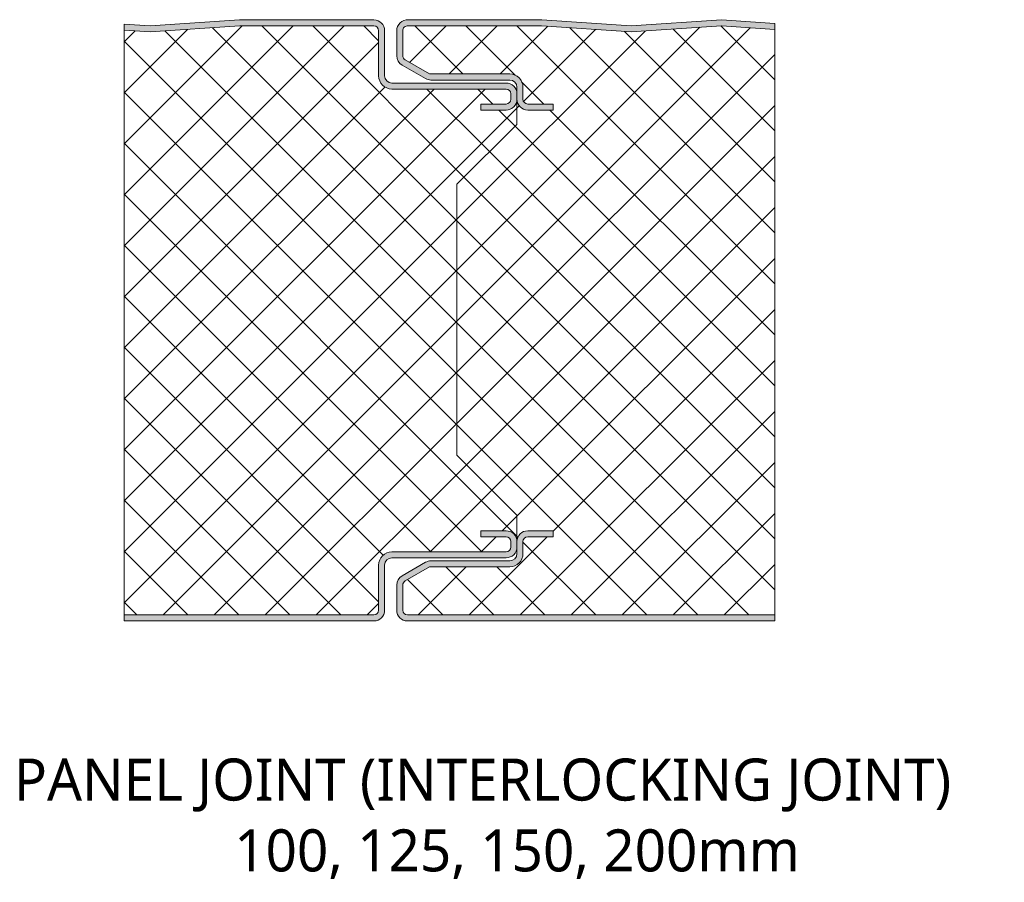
# Model space of a CAD drawing. Header units: millimetres. Extents: x 196 to 3485, y -270 to 1649.
# Tile 6 of 7: x 1798 to 1961, y -247 to -103. Entities that reach past the tile are written whole.
import ezdxf

# ---------------------------------------------------------------- set-up
doc = ezdxf.new("R2010")
doc.units = ezdxf.units.MM
doc.layers.add('A-DETL-GENF', color=92, linetype='Continuous', lineweight=13)
doc.layers.add('G-ANNO-TEXT', color=231, linetype='Continuous', lineweight=9)
doc.styles.add('Yu Gothic_2', font='Yu Gothic.ttf', dxfattribs={"height": 7})
pattern_1 = [(45, (-446.326, 203.047), (-4.24264, 4.24264), []), (135, (-446.326, 203.047), (-4.24264, -4.24264), [])]

# ---------------------------------------------------------------- blocks, each defined once
blk = doc.blocks.new('CR 1100 - SATINLINE - FLAT - CR 1100 100mm - JOINT - SATINLINE - FLAT-4267386-15 PANEL SIZE AND PROFILE Copy 1 Copy 1 Copy 1 Copy 1 Copy 1 Copy 2 Copy 1 Copy 1')
at = {"layer": 'A-DETL-GENF'}
h = blk.add_hatch(color=256, dxfattribs=at)
h.paths.add_polyline_path([(0, 0), (41.55, 0), (42.01, 0.06), (42.45, 0.24), (42.82, 0.53), (43.11, 0.9), (43.29, 1.33), (43.35, 1.8), (43.35, 9.3), (43.39, 9.61), (43.51, 9.9), (43.7, 10.15), (43.95, 10.34), (44.24, 10.46), (44.55, 10.5), (63.55, 10.5), (64.01, 10.56), (64.45, 10.74), (64.82, 11.03), (65.11, 11.4), (65.29, 11.87), (65.35, 12.3), (65.35, 13.2), (65.29, 13.67), (65.11, 14.1), (64.82, 14.47), (64.45, 14.76), (64.01, 14.94), (63.55, 15), (59.35, 15), (59.35, 14), (63.55, 14), (63.75, 13.97), (63.95, 13.89), (64.11, 13.76), (64.24, 13.6), (64.32, 13.41), (64.35, 13.2), (64.35, 12.3), (64.32, 12.09), (64.22, 11.87), (64.11, 11.73), (63.95, 11.61), (63.75, 11.53), (63.55, 11.5), (44.55, 11.5), (43.98, 11.42), (43.45, 11.2), (42.99, 10.85), (42.64, 10.4), (42.42, 9.87), (42.35, 9.3), (42.35, 1.8), (42.32, 1.59), (42.24, 1.4), (42.11, 1.23), (41.95, 1.11), (41.75, 1.03), (41.55, 1), (0, 1)])
h.paths.add_polyline_path([(63.55, 85), (64.01, 85.06), (64.45, 85.24), (64.82, 85.53), (65.11, 85.9), (65.29, 86.33), (65.35, 86.8), (65.35, 87.7), (65.29, 88.17), (65.11, 88.6), (64.82, 88.97), (64.45, 89.26), (64.01, 89.44), (63.55, 89.5), (44.55, 89.5), (44.24, 89.54), (43.95, 89.66), (43.7, 89.85), (43.51, 90.1), (43.39, 90.39), (43.35, 90.7), (43.35, 98.2), (43.29, 98.67), (43.11, 99.1), (42.82, 99.47), (42.45, 99.76), (42.01, 99.94), (41.55, 100), (19.2, 100), (4.34, 99), (0, 99.29), (0, 98.29), (4.34, 97.99), (19.24, 99), (41.55, 99), (41.75, 98.97), (41.95, 98.89), (42.11, 98.76), (42.24, 98.6), (42.32, 98.41), (42.35, 98.2), (42.35, 90.7), (42.42, 90.13), (42.64, 89.6), (42.99, 89.14), (43.45, 88.79), (43.98, 88.57), (44.55, 88.5), (63.55, 88.5), (63.75, 88.47), (63.95, 88.39), (64.11, 88.26), (64.24, 88.1), (64.32, 87.91), (64.35, 87.7), (64.35, 86.8), (64.32, 86.59), (64.24, 86.4), (64.11, 86.23), (63.95, 86.11), (63.75, 86.03), (63.55, 86), (59.35, 86), (59.35, 85), (61.44, 85)])
h = blk.add_hatch(color=256, dxfattribs=at)
h.paths.add_polyline_path([(76.57, 0), (108.22, 0), (108.22, 1), (47.15, 1), (46.94, 1.03), (46.75, 1.11), (46.58, 1.23), (46.45, 1.4), (46.37, 1.59), (46.35, 1.8), (46.35, 5.96), (46.37, 6.17), (46.45, 6.36), (46.58, 6.53), (46.75, 6.65), (50.81, 9), (64.15, 9), (64.72, 9.07), (65.25, 9.29), (65.7, 9.64), (66.05, 10.1), (66.27, 10.63), (66.35, 11.2), (66.35, 13.2), (66.37, 13.41), (66.45, 13.6), (66.58, 13.76), (66.75, 13.89), (66.94, 13.97), (67.15, 14), (71.35, 14), (71.35, 15), (67.15, 15), (66.68, 14.94), (66.25, 14.76), (65.87, 14.47), (65.59, 14.1), (65.41, 13.67), (65.35, 13.2), (65.35, 11.2), (65.31, 10.89), (65.19, 10.6), (65, 10.35), (64.75, 10.16), (64.46, 10.04), (64.15, 10), (51.03, 10), (50.56, 9.94), (50.13, 9.76), (46.25, 7.52), (45.87, 7.23), (45.59, 6.86), (45.41, 6.43), (45.35, 5.96), (45.35, 1.8), (45.41, 1.33), (45.59, 0.9), (45.87, 0.53), (46.31, 0.22), (46.68, 0.06), (47.15, 0), (69.01, 0)])
h.paths.add_polyline_path([(67.15, 85), (71.35, 85), (71.35, 86), (67.15, 86), (66.94, 86.03), (66.75, 86.11), (66.58, 86.24), (66.45, 86.4), (66.37, 86.59), (66.35, 86.8), (66.35, 88.8), (66.26, 89.4), (66.05, 89.9), (65.7, 90.36), (65.25, 90.71), (64.72, 90.93), (64.15, 91), (50.81, 91), (46.75, 93.35), (46.58, 93.47), (46.45, 93.64), (46.37, 93.83), (46.35, 94.04), (46.37, 98.39), (46.44, 98.57), (46.55, 98.73), (46.69, 98.86), (46.86, 98.95), (47.04, 98.99), (47.23, 99), (69.45, 99), (84.35, 97.99), (99.35, 99), (108.22, 98.41), (108.22, 99.41), (99.35, 100), (84.35, 99), (69.49, 100), (46.86, 99.98), (46.45, 99.86), (46.08, 99.65), (45.78, 99.37), (45.54, 99.01), (45.4, 98.62), (45.35, 98.2), (45.35, 94.04), (45.41, 93.57), (45.59, 93.14), (45.87, 92.77), (46.31, 92.45), (50.13, 90.24), (50.56, 90.06), (51.03, 90), (64.15, 90), (64.46, 89.96), (64.75, 89.84), (65, 89.65), (65.19, 89.4), (65.31, 89.11), (65.35, 88.8), (65.35, 86.8), (65.41, 86.33), (65.6, 85.88), (65.87, 85.53), (66.25, 85.24), (66.68, 85.06)])
h = blk.add_hatch(dxfattribs=at)
h.set_pattern_fill('FP_8', color=256, style=0, pattern_type=2)
h.set_pattern_definition(pattern_1)
h.paths.add_polyline_path([(0, 1), (41.55, 1), (41.75, 1.03), (42.01, 1.16), (42.11, 1.23), (42.24, 1.4), (42.32, 1.59), (42.35, 1.8), (42.35, 9.3), (42.43, 9.9), (42.64, 10.4), (42.99, 10.85), (43.45, 11.2), (43.98, 11.42), (44.55, 11.5), (63.55, 11.5), (63.75, 11.53), (64.01, 11.66), (64.11, 11.73), (64.24, 11.9), (64.32, 12.09), (64.35, 12.3), (64.35, 13.2), (64.32, 13.41), (64.24, 13.6), (64.11, 13.76), (63.95, 13.89), (63.75, 13.97), (63.55, 14), (59.35, 14), (59.35, 15), (63.55, 15), (64.01, 14.94), (64.45, 14.76), (64.82, 14.47), (65.11, 14.1), (65.29, 13.67), (65.35, 13.2), (65.35, 17.6), (55.34, 27.61), (55.34, 72.68), (65.34, 82.6), (65.34, 86.7), (65.22, 86.17), (65.07, 85.84), (64.78, 85.49), (64.42, 85.22), (64, 85.06), (63.55, 85), (59.35, 85), (59.35, 86), (63.55, 86), (63.8, 86.05), (64.01, 86.16), (64.16, 86.29), (64.25, 86.42), (64.32, 86.61), (64.35, 86.8), (64.35, 87.7), (64.32, 87.91), (64.19, 88.17), (64.11, 88.26), (63.95, 88.39), (63.75, 88.47), (63.55, 88.5), (44.55, 88.5), (43.95, 88.59), (43.45, 88.79), (42.99, 89.14), (42.64, 89.6), (42.42, 90.13), (42.35, 90.7), (42.35, 98.2), (42.32, 98.41), (42.19, 98.67), (42.11, 98.76), (41.95, 98.89), (41.75, 98.97), (41.55, 99), (19.19, 99), (4.34, 97.99), (0, 98.29), (0, 54.16)])
h = blk.add_hatch(dxfattribs=at)
h.set_pattern_fill('FP_8', color=256, style=0, pattern_type=2)
h.set_pattern_definition(pattern_1)
h.paths.add_polyline_path([(69.01, 1), (108.22, 1), (108.22, 98.41), (99.24, 99), (84.35, 97.99), (69.45, 99), (47.04, 98.99), (46.86, 98.94), (46.69, 98.85), (46.55, 98.73), (46.44, 98.57), (46.37, 98.39), (46.35, 98.2), (46.35, 94.04), (46.37, 93.83), (46.45, 93.64), (46.58, 93.47), (46.75, 93.35), (50.81, 91), (64.15, 91), (64.75, 90.91), (65.25, 90.71), (65.7, 90.36), (66.05, 89.9), (66.27, 89.37), (66.35, 88.8), (66.35, 86.8), (66.37, 86.59), (66.5, 86.33), (66.58, 86.24), (66.75, 86.11), (66.94, 86.03), (67.15, 86), (71.35, 86), (71.35, 85), (67.15, 85), (66.68, 85.06), (66.25, 85.24), (65.87, 85.53), (65.59, 85.9), (65.4, 86.4), (65.34, 86.78), (65.34, 82.6), (55.34, 72.68), (55.34, 27.61), (65.35, 17.6), (65.35, 13.2), (65.41, 13.67), (65.59, 14.1), (65.87, 14.47), (66.25, 14.76), (66.68, 14.94), (67.15, 15), (71.35, 15), (71.35, 14), (67.15, 14), (66.94, 13.97), (66.75, 13.89), (66.58, 13.76), (66.45, 13.6), (66.37, 13.41), (66.35, 13.2), (66.35, 11.2), (66.26, 10.6), (66.05, 10.1), (65.7, 9.64), (65.25, 9.29), (64.72, 9.07), (64.15, 9), (50.81, 9), (46.75, 6.65), (46.58, 6.53), (46.45, 6.36), (46.37, 6.17), (46.35, 5.96), (46.35, 1.8), (46.37, 1.59), (46.5, 1.33), (46.58, 1.23), (46.75, 1.11), (46.94, 1.03), (47.15, 1), (61.44, 1)])
for p, q in [((19.2, 100), (4.34, 99)), ((41.55, 100), (19.2, 100)), ((69.49, 100), (47.28, 100)), ((84.35, 99), (69.49, 100)), ((99.35, 100), (84.35, 99)), ((108.22, 99.41), (99.35, 100)), ((4.34, 99), (0, 99.29)), ((0, 99.29), (0, 98.29)), ((0, 98.29), (0, 1)), ((0, 98.29), (4.34, 97.99)), ((4.34, 97.99), (19.24, 99)), ((19.24, 99), (41.55, 99)), ((47.23, 99), (69.45, 99)), ((69.45, 99), (84.35, 97.99)), ((84.35, 97.99), (99.35, 99)), ((99.35, 99), (108.22, 98.41)), ((108.22, 98.41), (108.22, 99.41)), ((108.22, 1), (108.22, 98.41)), ((42.35, 98.2), (42.35, 90.7)), ((43.35, 90.7), (43.35, 98.2)), ((45.35, 98.2), (45.35, 94.04)), ((46.35, 94.04), (46.35, 98.2)), ((50.81, 91), (46.75, 93.35)), ((46.25, 92.48), (50.13, 90.24)), ((64.15, 91), (50.81, 91)), ((63.55, 89.5), (44.55, 89.5)), ((44.55, 88.5), (63.55, 88.5)), ((51.03, 90), (64.15, 90)), ((65.35, 88.8), (65.35, 87.7)), ((66.34, 88.91), (66.34, 88.8)), ((66.35, 86.8), (66.35, 88.8)), ((64.35, 87.7), (64.35, 86.8)), ((65.34, 86.8), (65.34, 82.6)), ((65.35, 86.8), (65.35, 87.7)), ((63.55, 86), (59.35, 86)), ((59.35, 86), (59.35, 85)), ((71.35, 86), (67.15, 86)), ((71.35, 85), (71.35, 86)), ((59.35, 85), (63.55, 85)), ((67.15, 85), (71.35, 85)), ((65.34, 82.6), (55.34, 72.68)), ((55.34, 72.68), (55.34, 27.61)), ((55.34, 27.61), (65.35, 17.6)), ((65.35, 17.6), (65.35, 13.2)), ((63.55, 15), (59.35, 15)), ((59.35, 15), (59.35, 14)), ((71.35, 15), (67.15, 15)), ((71.35, 14), (71.35, 15)), ((59.35, 14), (63.55, 14)), ((64.35, 13.2), (64.35, 12.3)), ((65.35, 12.3), (65.35, 13.2)), ((66.35, 11.2), (66.35, 13.2)), ((67.15, 14), (71.35, 14)), ((63.55, 11.5), (44.55, 11.5)), ((65.35, 12.3), (65.35, 11.2)), ((44.55, 10.5), (63.55, 10.5)), ((64.15, 10), (51.03, 10)), ((42.35, 9.3), (42.35, 1.8)), ((43.35, 1.8), (43.35, 9.3)), ((50.13, 9.76), (46.25, 7.52)), ((46.75, 6.65), (50.81, 9)), ((50.81, 9), (64.15, 9)), ((45.35, 5.96), (45.35, 1.8)), ((46.35, 1.8), (46.35, 5.96)), ((41.55, 1), (0, 1)), ((0, 1), (0, 0)), ((108.22, 1), (47.15, 1)), ((47.15, 0), (108.22, 0)), ((108.22, 0), (108.22, 1)), ((0, 0), (41.55, 0))]:
    blk.add_line(p, q, dxfattribs=at)
for centre, radius, start, end in [((41.55, 98.2), 1.8, 360, 90), ((47.15, 98.2), 1.8, 85.8468, 180), ((41.55, 98.2), 0.8, 0, 90), ((47.15, 98.2), 0.8, 83.7686, 180), ((47.15, 94.04), 1.8, 180, 240), ((47.15, 94.04), 0.8, 180, 240), ((44.55, 90.7), 2.2, 180, 270), ((44.55, 90.7), 1.2, 180, 270), ((51.03, 91.8), 1.8, 240, 270), ((64.15, 88.8), 2.2, 360, 90), ((64.15, 88.8), 2.2, 59.9211, 60.954), ((64.15, 88.8), 2.2, 45.1388, 46.4309), ((63.55, 87.7), 1.8, 360, 90), ((63.55, 87.7), 0.8, 360, 90), ((64.15, 88.8), 1.2, 360, 90), ((64.15, 88.8), 2.2, 30.103, 31.9079), ((64.15, 88.8), 2.2, 15.0523, 17.3849), ((63.55, 86.8), 0.8, 270, 0), ((63.55, 86.8), 1.8, 270, 360), ((67.15, 86.8), 1.8, 180.0496, 270), ((67.15, 86.8), 0.8, 180, 270), ((63.55, 86.8), 1.8, 298.9452, 300.0859), ((63.55, 86.8), 1.8, 313.4178, 314.8481), ((63.55, 86.8), 1.8, 327.8904, 329.2205), ((63.55, 86.8), 1.8, 342.363, 344.9426), ((63.55, 13.2), 1.8, 0, 90), ((67.15, 13.2), 1.8, 90, 180), ((63.55, 13.2), 0.8, 0, 90), ((67.15, 13.2), 0.8, 90, 180), ((44.55, 9.3), 2.2, 90, 180), ((63.55, 12.3), 1.8, 270, 0), ((63.55, 12.3), 0.8, 270, 0), ((44.55, 9.3), 1.2, 90, 180), ((51.03, 8.2), 1.8, 90, 120), ((64.15, 11.2), 1.2, 270, 0), ((64.15, 11.2), 2.2, 270, 360), ((47.15, 5.96), 1.8, 120, 180), ((47.15, 5.96), 0.8, 120, 180), ((41.55, 1.8), 1.8, 270, 0), ((41.55, 1.8), 0.8, 270, 0), ((47.15, 1.8), 1.8, 180, 270), ((47.15, 1.8), 0.8, 180, 270)]:
    blk.add_arc(centre, radius, start, end, dxfattribs=at)

msp = doc.modelspace()

# ---------------------------------------------------------------- block references
at = {"layer": 'A-DETL-GENF'}
msp.add_blockref('CR 1100 - SATINLINE - FLAT - CR 1100 100mm - JOINT - SATINLINE - FLAT-4267386-15 PANEL SIZE AND PROFILE Copy 1 Copy 1 Copy 1 Copy 1 Copy 1 Copy 2 Copy 1 Copy 1', (1814.95, -203.05), dxfattribs=at)

# ---------------------------------------------------------------- texts
at = {"layer": 'G-ANNO-TEXT', "color": 7, "char_height": 7, "attachment_point": 1, "style": 'Yu Gothic_2', "bg_fill": 3, "box_fill_scale": 1.25, "bg_fill_color": 9, "bg_fill_true_color": 13158600, "bg_fill_transparency": 0}
for s, insert, width in [('PANEL JOINT (INTERLOCKING JOINT) ', (1796.63, -225.94), 202.3459), ('100, 125, 150, 200mm', (1833.28, -237.72), 110.3122)]:
    msp.add_mtext(s, dxfattribs=dict(at, insert=insert, width=width))

doc.saveas('drawing.dxf')
